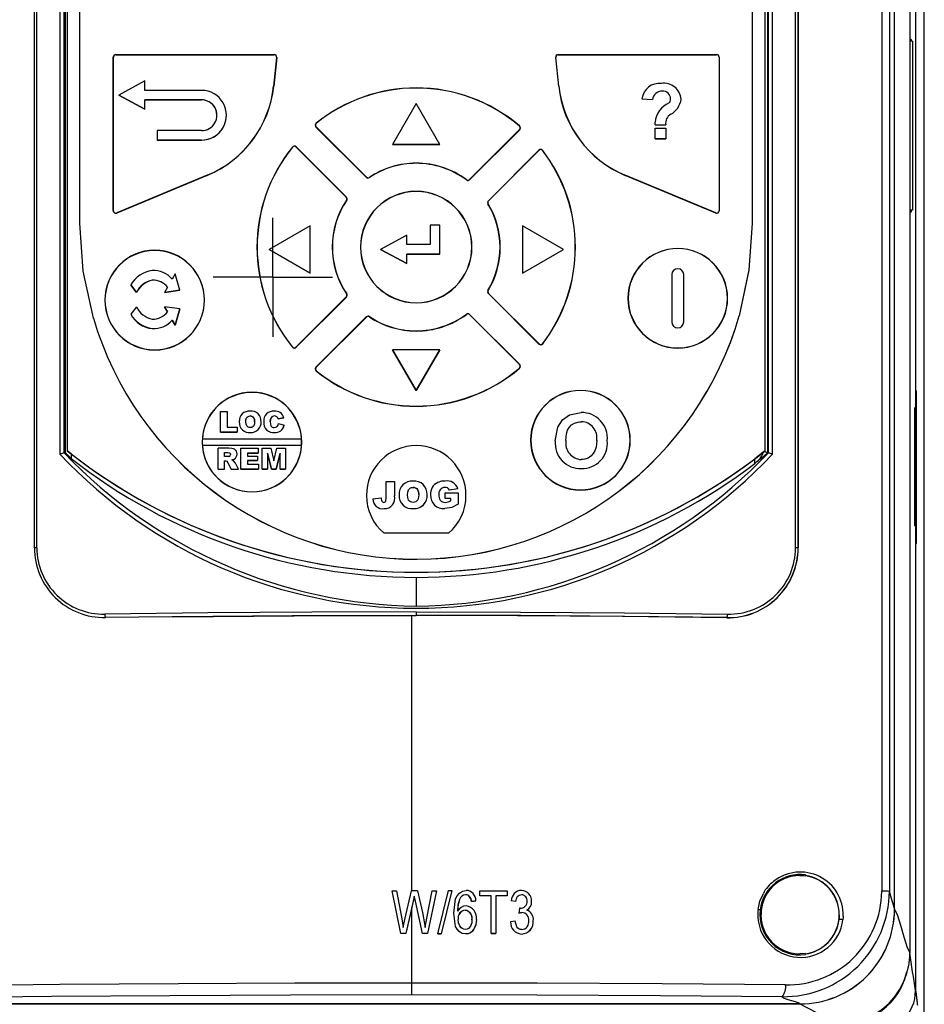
# Model space of a CAD drawing. Header units: millimetres. Extents: x 0 to 1676, y 0 to 1295.
# Tile 8 of 64: x 290 to 367, y 308 to 392. Entities that reach past the tile are written whole.
import ezdxf

# ---------------------------------------------------------------- set-up
doc = ezdxf.new("R2010")
doc.units = ezdxf.units.MM
doc.header["$LTSCALE"] = 6
doc.linetypes.add('CENTERX2', pattern=[20.32, 12.7, -2.54, 2.54, -2.54])
doc.layers.add('CENTER', color=40, linetype='CENTERX2')
doc.layers.add('DIMENSIONS', color=140, linetype='Continuous', lineweight=25)
doc.styles.add('SLDTEXTSTYLE0', font='TXT', dxfattribs={"width": 0.7})
doc.dimstyles.new('SLDDIMSTYLE0', dxfattribs={"dimtxt": 12.948047, "dimasz": 19.812, "dimexe": 0, "dimexo": 0.0625, "dimgap": 3.237012, "dimtad": 0, "dimtih": 1, "dimtoh": 1, "dimrnd": 1e-09, "dimzin": 12, "dimdsep": 46, "dimtxsty": 'SLDTEXTSTYLE0', "dimsah": 1, "dimcen": 0.09, "dimadec": 0, "dimazin": 3, "dimtfac": 1, "dimtofl": 0, "dimtmove": 0, "dimatfit": 3, "dimfxl": 0, "dimfrac": 2, "dimtolj": 1, "dimtzin": 12, "dimarcsym": 0})

# ---------------------------------------------------------------- blocks, each defined once
blk = doc.blocks.new('_D')
at = {"layer": 'DIMENSIONS'}
for p, q in [((346.016, 587.912), (421.87, 587.912)), ((402.82, 587.912), (402.82, 457.559)), ((378.196, 434.082), (373.848, 434.082)), ((373.848, 434.082), (373.848, 413.503)), ((427.444, 434.082), (431.792, 434.082)), ((431.792, 434.082), (431.792, 413.503)), ((373.848, 413.503), (378.196, 413.503)), ((431.792, 413.503), (427.444, 413.503)), ((402.82, 280.251), (402.82, 410.604)), ((345.958, 280.251), (421.87, 280.251))]:
    blk.add_line(p, q, dxfattribs=at)
for points in [[(402.82, 587.912), (399.772, 568.1), (405.868, 568.1)], [(402.82, 280.251), (405.868, 300.063), (399.772, 300.063)]]:
    blk.add_solid(points, dxfattribs=at)
at = {"layer": 'DIMENSIONS', "char_height": 12.7, "attachment_point": 1, "style": 'SLDTEXTSTYLE0'}
for s, insert in [('307.7', (378.196, 453.351)), ('12.11', (378.196, 429.874))]:
    blk.add_mtext(s, dxfattribs=dict(at, insert=insert))
blk = doc.blocks.new('SW_CENTERMARKSYMBOL_0')
at = {"layer": 'CENTER', "color": 0}
for p, q in [((0, 2.54), (0, 5.04)), ((0, 0), (0, 2.54)), ((-2.54, 0), (-5.04, 0)), ((0, 0), (-2.54, 0)), ((0, 0), (0, -2.54)), ((0, 0), (2.54, 0)), ((2.54, 0), (5.04, 0)), ((0, -2.54), (0, -5.04))]:
    blk.add_line(p, q, dxfattribs=at)

msp = doc.modelspace()

# ---------------------------------------------------------------- linework, layer by layer
for p, q in [((366.506, 287.614), (366.506, 578.766)), ((365.283, 555.572), (365.283, 312.801)), ((363.987, 316.491), (363.987, 553.783)), ((362.914, 552.625), (362.914, 318.014)), ((363.553, 552.621), (363.553, 318.009)), ((365.762, 519.505), (365.762, 358.907)), ((291.268, 347.069), (291.268, 447.213)), ((291.477, 347.07), (291.477, 447.214)), ((355.628, 347.07), (355.628, 447.214)), ((355.839, 347.068), (355.839, 447.213)), ((355.845, 447.223), (355.845, 347.056)), ((293.454, 354.971), (293.454, 430.269)), ((293.797, 355.095), (293.797, 430.269)), ((293.816, 430.249), (293.816, 355.104)), ((293.882, 430.249), (293.882, 355.135)), ((294.053, 429.894), (294.053, 355.266)), ((295.1, 374.53), (295.1, 429.999)), ((351.96, 429.999), (351.96, 374.53)), ((353.053, 355.266), (353.053, 429.894)), ((353.289, 355.104), (353.289, 430.249)), ((353.308, 430.269), (353.308, 355.095)), ((353.652, 430.269), (353.652, 354.971)), ((365.32, 390.075), (365.386, 390.049)), ((365.32, 375.471), (365.32, 390.075)), ((365.381, 390.049), (365.32, 390.073)), ((365.523, 389.927), (365.32, 389.927)), ((365.381, 389.927), (365.381, 390.049)), ((365.386, 390.049), (365.381, 390.049)), ((365.386, 390.049), (365.386, 389.927)), ((365.523, 389.927), (365.523, 375.623)), ((297.94, 375.571), (297.94, 388.57)), ((297.94, 388.57), (297.953, 388.57)), ((297.953, 375.571), (297.953, 388.57)), ((298.153, 388.783), (311.55, 388.783)), ((298.153, 388.783), (298.153, 388.77)), ((298.153, 388.77), (311.55, 388.77)), ((311.749, 388.549), (311.494, 386.112)), ((311.762, 388.548), (311.506, 386.111)), ((311.55, 388.783), (311.55, 388.77)), ((311.762, 388.548), (311.749, 388.549)), ((335.344, 388.548), (335.356, 388.549)), ((335.599, 386.111), (335.344, 388.548)), ((335.611, 386.112), (335.356, 388.549)), ((335.555, 388.783), (348.953, 388.783)), ((335.555, 388.783), (335.555, 388.77)), ((335.555, 388.77), (348.953, 388.77)), ((348.953, 388.783), (348.953, 388.77)), ((349.153, 388.57), (349.153, 375.571)), ((349.165, 388.57), (349.153, 388.57)), ((349.165, 388.57), (349.165, 375.571)), ((300.606, 386.554), (298.406, 385.354)), ((300.606, 385.754), (300.606, 386.554)), ((305.406, 385.754), (300.606, 385.754)), ((311.506, 386.111), (311.494, 386.112)), ((323.553, 385.962), (323.553, 385.949)), ((335.599, 386.111), (335.611, 386.112)), ((300.606, 384.154), (298.406, 385.354)), ((298.406, 385.354), (300.606, 384.154)), ((298.406, 385.354), (298.406, 385.354)), ((305.406, 384.954), (300.606, 384.954)), ((300.606, 384.954), (305.406, 384.954)), ((300.606, 384.154), (300.606, 384.954)), ((305.406, 384.954), (305.406, 384.954)), ((342.632, 385.037), (343.521, 384.977)), ((300.606, 384.154), (300.606, 384.154)), ((323.553, 384.642), (321.557, 381.186)), ((325.548, 381.186), (323.553, 384.642)), ((306.706, 383.654), (306.706, 383.654)), ((307.506, 383.654), (307.506, 383.654)), ((305.406, 382.354), (301.638, 382.354)), ((301.638, 382.354), (301.638, 381.554)), ((315.075, 382.655), (315.084, 382.664)), ((319.326, 378.405), (315.075, 382.655)), ((319.335, 378.414), (315.084, 382.664)), ((315.092, 382.971), (315.1, 382.961)), ((332.291, 382.44), (328.06, 378.209)), ((332.3, 382.431), (328.069, 378.2)), ((332.288, 382.743), (332.28, 382.734)), ((332.3, 382.431), (332.291, 382.44)), ((332.363, 382.581), (332.35, 382.581)), ((343.758, 382.844), (343.756, 383.057)), ((343.758, 382.844), (344.647, 382.844)), ((343.758, 381.658), (343.758, 382.547)), ((343.758, 382.547), (344.647, 382.547)), ((344.647, 382.547), (344.647, 381.658)), ((305.406, 381.554), (301.638, 381.554)), ((301.638, 381.554), (301.638, 381.554)), ((301.638, 381.554), (305.406, 381.554)), ((305.406, 381.554), (305.406, 381.554)), ((343.758, 381.658), (344.647, 381.658)), ((344.647, 381.658), (343.758, 381.658)), ((343.758, 381.658), (343.758, 381.658)), ((344.647, 381.658), (344.647, 381.658)), ((313.081, 380.96), (313.09, 380.952)), ((313.246, 381.039), (313.246, 381.026)), ((313.396, 380.976), (313.387, 380.967)), ((313.387, 380.967), (317.638, 376.717)), ((313.396, 380.976), (317.647, 376.726)), ((325.548, 381.186), (321.557, 381.186)), ((321.557, 381.186), (321.557, 381.186)), ((321.557, 381.186), (325.548, 381.186)), ((325.548, 381.186), (325.548, 381.186)), ((329.651, 376.424), (333.927, 380.699)), ((329.66, 376.415), (333.936, 380.69)), ((333.927, 380.699), (333.936, 380.69)), ((334.077, 380.762), (334.077, 380.749)), ((334.246, 380.678), (334.236, 380.67)), ((323.553, 379.599), (323.553, 379.587)), ((305.885, 378.579), (298.23, 375.386)), ((305.89, 378.567), (298.235, 375.375)), ((305.89, 378.567), (305.885, 378.579)), ((319.326, 378.405), (319.335, 378.414)), ((319.595, 378.379), (319.588, 378.389)), ((327.799, 378.19), (327.791, 378.179)), ((328.069, 378.2), (328.06, 378.209)), ((341.22, 378.579), (341.215, 378.567)), ((348.871, 375.375), (341.215, 378.567)), ((348.876, 375.386), (341.22, 378.579)), ((317.647, 376.726), (317.638, 376.717)), ((317.663, 376.464), (317.673, 376.457)), ((317.709, 376.575), (317.697, 376.575)), ((323.553, 377.199), (323.553, 377.212)), ((329.651, 376.424), (329.66, 376.415)), ((329.589, 376.273), (329.601, 376.273)), ((329.619, 376.163), (329.63, 376.17)), ((365.523, 375.623), (365.32, 375.623)), ((365.326, 375.618), (365.32, 375.621)), ((365.515, 375.621), (365.326, 375.618)), ((365.381, 375.443), (365.381, 375.619)), ((365.386, 375.619), (365.386, 375.441)), ((365.523, 375.623), (365.515, 375.621)), ((297.94, 375.571), (297.953, 375.571)), ((298.153, 375.371), (298.153, 375.358)), ((298.235, 375.375), (298.23, 375.386)), ((348.871, 375.375), (348.876, 375.386)), ((349.165, 375.571), (349.153, 375.571)), ((365.386, 375.441), (365.32, 375.471)), ((295.1, 374.53), (295.1, 374.526)), ((314.578, 374.299), (311.114, 372.299)), ((314.578, 370.299), (314.578, 374.299)), ((325.545, 374.357), (324.745, 374.357)), ((324.745, 374.357), (324.745, 372.707)), ((325.545, 371.907), (325.545, 374.357)), ((332.528, 374.299), (332.528, 370.299)), ((335.992, 372.299), (332.528, 374.299)), ((351.96, 374.526), (351.96, 374.53)), ((322.745, 373.507), (320.545, 372.307)), ((322.745, 372.707), (322.745, 373.507)), ((314.578, 370.299), (311.114, 372.299)), ((311.114, 372.299), (314.578, 370.299)), ((311.114, 372.299), (311.114, 372.299)), ((318.84, 372.499), (318.853, 372.499)), ((322.745, 371.107), (320.545, 372.307)), ((320.545, 372.307), (320.545, 372.307)), ((320.545, 372.307), (322.745, 371.107)), ((324.745, 372.707), (322.745, 372.707)), ((328.265, 372.499), (328.253, 372.499)), ((330.653, 372.499), (330.64, 372.499)), ((332.528, 370.299), (335.992, 372.299)), ((332.528, 370.299), (335.992, 372.299)), ((335.992, 372.299), (335.992, 372.299)), ((337.015, 372.499), (337.003, 372.499)), ((345.665, 372.371), (345.665, 372.383)), ((301.44, 372.214), (301.44, 372.227)), ((325.545, 371.907), (322.745, 371.907)), ((322.745, 371.907), (325.545, 371.907)), ((322.745, 371.107), (322.745, 371.907)), ((325.545, 371.907), (325.545, 371.907)), ((322.745, 371.107), (322.745, 371.107)), ((303.172, 370.228), (302.924, 369.794)), ((303.566, 368.843), (303.172, 370.228)), ((314.578, 370.299), (314.578, 370.299)), ((332.528, 370.299), (332.528, 370.299)), ((345.165, 370.171), (345.165, 366.171)), ((346.165, 366.171), (346.165, 370.171)), ((299.897, 368.666), (299.416, 369.305)), ((299.416, 369.305), (299.897, 368.666)), ((299.416, 369.305), (299.416, 369.305)), ((301.239, 369.713), (301.239, 369.713)), ((302.528, 369.099), (302.281, 368.665)), ((299.897, 368.666), (299.897, 368.666)), ((303.566, 368.843), (302.281, 368.665)), ((302.281, 368.665), (303.566, 368.843)), ((302.281, 368.665), (302.281, 368.665)), ((303.566, 368.843), (303.566, 368.843)), ((317.638, 368.282), (313.387, 364.031)), ((317.647, 368.273), (313.396, 364.022)), ((317.647, 368.273), (317.638, 368.282)), ((317.673, 368.542), (317.663, 368.535)), ((317.697, 368.423), (317.709, 368.423)), ((329.589, 368.725), (329.601, 368.726)), ((329.63, 368.829), (329.619, 368.835)), ((329.651, 368.575), (329.66, 368.584)), ((333.927, 364.299), (329.651, 368.575)), ((333.936, 364.308), (329.66, 368.584)), ((341.452, 368.171), (341.465, 368.171)), ((349.878, 368.171), (349.865, 368.171)), ((297.228, 368.014), (297.24, 368.014)), ((299.897, 367.453), (299.416, 366.814)), ((302.528, 367.02), (302.281, 367.454)), ((303.566, 367.276), (302.281, 367.454)), ((302.281, 367.454), (302.528, 367.02)), ((302.281, 367.454), (302.281, 367.454)), ((303.566, 367.276), (303.172, 365.891)), ((303.172, 365.891), (303.566, 367.276)), ((303.566, 367.276), (303.566, 367.276)), ((305.653, 368.014), (305.64, 368.014)), ((323.553, 367.787), (323.553, 367.799)), ((296.261, 366.482), (296.261, 366.486)), ((299.416, 366.814), (299.416, 366.814)), ((315.075, 362.343), (319.326, 366.594)), ((315.084, 362.334), (319.335, 366.585)), ((319.326, 366.594), (319.335, 366.585)), ((319.477, 366.656), (319.477, 366.643)), ((319.588, 366.609), (319.595, 366.62)), ((327.791, 366.819), (327.799, 366.809)), ((327.918, 366.861), (327.918, 366.849)), ((328.069, 366.799), (328.06, 366.79)), ((328.06, 366.79), (332.291, 362.559)), ((328.069, 366.799), (332.3, 362.568)), ((350.855, 366.676), (350.855, 366.68)), ((301.239, 365.606), (301.239, 365.606)), ((303.172, 365.891), (302.924, 366.325)), ((302.924, 366.325), (302.924, 366.325)), ((302.924, 366.325), (303.172, 365.891)), ((303.172, 365.891), (303.172, 365.891)), ((345.165, 366.171), (345.165, 366.171)), ((345.665, 365.671), (345.665, 365.671)), ((346.165, 366.171), (346.165, 366.171)), ((323.553, 365.399), (323.553, 365.412)), ((313.081, 364.039), (313.09, 364.047)), ((313.396, 364.022), (313.387, 364.031)), ((333.936, 364.308), (333.927, 364.299)), ((334.246, 364.321), (334.236, 364.328)), ((345.665, 363.958), (345.665, 363.971)), ((301.44, 363.801), (301.44, 363.814)), ((323.553, 360.357), (321.557, 363.813)), ((321.557, 363.813), (321.557, 363.813)), ((321.557, 363.813), (323.553, 360.357)), ((325.548, 363.813), (321.557, 363.813)), ((325.548, 363.813), (323.553, 360.357)), ((323.553, 360.357), (325.548, 363.813)), ((325.548, 363.813), (325.548, 363.813)), ((315.075, 362.343), (315.084, 362.334)), ((332.288, 362.255), (332.28, 362.265)), ((332.3, 362.568), (332.291, 362.559)), ((332.363, 362.417), (332.35, 362.417)), ((315.026, 362.193), (315.013, 362.193)), ((315.092, 362.027), (315.1, 362.037)), ((309.666, 360.221), (309.666, 360.208)), ((323.553, 360.357), (323.553, 360.357)), ((337.439, 360.365), (337.439, 360.377)), ((365.787, 347.415), (365.787, 360.345)), ((365.787, 360.345), (365.848, 360.343)), ((365.848, 347.417), (365.848, 360.343)), ((323.553, 359.037), (323.553, 359.05)), ((365.707, 358.931), (365.762, 358.907)), ((365.707, 348.931), (365.707, 358.931)), ((365.707, 358.928), (365.756, 358.907)), ((307.013, 356.837), (307.013, 358.605)), ((307.013, 358.605), (307.564, 358.605)), ((307.564, 358.605), (307.564, 357.274)), ((309.511, 358.215), (309.511, 358.215)), ((311.569, 358.215), (311.569, 358.215)), ((336.525, 358.321), (337.499, 358.503)), ((365.756, 348.909), (365.756, 358.907)), ((365.756, 358.907), (365.762, 358.907)), ((365.762, 358.907), (365.762, 348.907)), ((307.564, 357.274), (308.413, 357.274)), ((308.413, 357.274), (308.413, 356.837)), ((308.597, 357.72), (308.597, 357.72)), ((309.148, 357.72), (309.148, 357.72)), ((309.882, 357.744), (309.882, 357.744)), ((310.433, 357.735), (310.433, 357.735)), ((310.663, 357.726), (310.663, 357.726)), ((311.214, 357.728), (311.214, 357.728)), ((311.288, 358.069), (311.288, 358.069)), ((311.88, 357.962), (311.827, 358.082)), ((311.827, 358.082), (311.827, 358.082)), ((311.827, 358.082), (311.88, 357.962)), ((312.362, 358.071), (311.88, 357.962)), ((311.88, 357.962), (312.362, 358.071)), ((311.88, 357.962), (311.88, 357.962)), ((311.902, 357.572), (312.385, 357.427)), ((312.362, 358.071), (312.362, 358.071)), ((312.385, 357.427), (312.385, 357.427)), ((335.313, 356.104), (335.52, 357.28)), ((337.511, 357.732), (337.511, 357.732)), ((307.013, 356.837), (307.013, 356.837)), ((308.413, 356.837), (307.013, 356.837)), ((307.013, 356.837), (308.413, 356.837)), ((308.413, 356.837), (308.413, 356.837)), ((309.534, 356.815), (309.534, 356.814)), ((311.583, 356.815), (311.583, 356.814)), ((305.466, 356.008), (305.453, 356.008)), ((305.466, 356.008), (305.466, 356.008)), ((313.859, 356.258), (305.474, 356.258)), ((305.474, 355.758), (313.859, 355.758)), ((305.474, 355.758), (305.474, 355.758)), ((305.474, 355.758), (313.859, 355.758)), ((313.859, 355.758), (313.859, 355.758)), ((313.866, 356.008), (313.866, 356.008)), ((313.879, 356.008), (313.866, 356.008)), ((333.226, 356.165), (333.239, 356.165)), ((335.313, 356.104), (335.313, 356.104)), ((336.202, 356.135), (336.202, 356.135)), ((338.81, 356.148), (338.81, 356.148)), ((339.699, 356.126), (339.699, 356.126)), ((341.652, 356.165), (341.639, 356.165)), ((293.782, 355.089), (293.797, 355.095)), ((293.816, 355.104), (293.797, 355.095)), ((293.882, 355.135), (293.816, 355.104)), ((293.882, 355.135), (294.177, 354.815)), ((294.38, 355.009), (294.053, 355.266)), ((294.053, 355.266), (294.053, 355.266)), ((294.177, 354.815), (294.38, 354.616)), ((294.38, 355.009), (294.38, 354.616)), ((306.797, 353.723), (306.797, 355.491)), ((307.714, 355.491), (306.797, 355.491)), ((307.348, 355.123), (307.591, 355.123)), ((307.348, 354.779), (307.348, 355.123)), ((307.348, 355.123), (307.591, 355.123)), ((307.581, 354.779), (307.348, 354.779)), ((307.728, 354.802), (307.581, 354.779)), ((307.591, 355.123), (307.591, 355.123)), ((307.853, 354.953), (307.853, 354.953)), ((308.404, 354.998), (308.404, 354.998)), ((308.725, 353.723), (308.725, 355.491)), ((308.725, 355.491), (310.194, 355.491)), ((309.276, 355.077), (310.194, 355.077)), ((310.194, 355.077), (309.276, 355.077)), ((309.276, 355.077), (309.276, 354.825)), ((309.276, 354.825), (310.125, 354.825)), ((310.125, 354.825), (310.125, 354.458)), ((310.194, 355.491), (310.194, 355.077)), ((310.194, 355.077), (310.194, 355.077)), ((310.516, 355.491), (311.251, 355.491)), ((310.516, 353.723), (310.516, 355.491)), ((310.975, 355.076), (311.309, 353.723)), ((311.309, 353.723), (310.975, 355.076)), ((310.975, 355.076), (310.975, 353.723)), ((311.251, 355.491), (311.515, 354.418)), ((311.515, 354.418), (311.78, 355.491)), ((311.719, 353.723), (312.054, 355.076)), ((312.054, 355.076), (311.719, 353.723)), ((311.78, 355.491), (312.513, 355.491)), ((312.054, 353.723), (312.054, 355.076)), ((312.513, 355.491), (312.513, 353.723)), ((352.897, 355.142), (352.168, 354.582)), ((353.029, 355.247), (352.897, 355.142)), ((352.897, 355.121), (353.029, 355.227)), ((352.897, 355.121), (352.897, 355.142)), ((353.029, 355.247), (353.053, 355.265)), ((353.029, 355.227), (353.029, 355.247)), ((353.053, 355.265), (353.053, 355.266)), ((353.308, 355.095), (353.289, 355.104)), ((353.308, 355.095), (353.323, 355.089)), ((307.348, 354.435), (307.396, 354.435)), ((307.348, 353.723), (307.348, 354.435)), ((307.348, 354.435), (307.396, 354.435)), ((307.396, 354.435), (307.396, 354.435)), ((307.53, 354.394), (307.629, 354.259)), ((307.53, 354.394), (307.629, 354.259)), ((307.53, 354.394), (307.53, 354.394)), ((307.629, 354.259), (307.92, 353.723)), ((307.629, 354.259), (307.92, 353.723)), ((307.629, 354.259), (307.629, 354.259)), ((307.965, 354.499), (308.162, 354.569)), ((307.965, 354.499), (308.162, 354.569)), ((308.106, 354.433), (307.965, 354.499)), ((308.268, 354.227), (308.106, 354.433)), ((308.162, 354.569), (308.162, 354.569)), ((308.541, 353.723), (308.268, 354.227)), ((310.125, 354.458), (309.276, 354.458)), ((309.276, 354.458), (309.276, 354.136)), ((309.276, 354.457), (310.125, 354.457)), ((309.276, 354.136), (310.217, 354.136)), ((310.125, 354.458), (310.125, 354.457)), ((310.217, 354.136), (310.217, 353.723)), ((352.168, 354.187), (352.168, 354.582)), ((352.168, 354.187), (352.362, 354.373)), ((306.797, 353.723), (307.348, 353.723)), ((306.797, 353.723), (307.348, 353.723)), ((306.797, 353.723), (306.797, 353.723)), ((307.348, 353.723), (307.348, 353.723)), ((307.92, 353.723), (308.541, 353.723)), ((307.92, 353.723), (308.541, 353.723)), ((307.92, 353.723), (307.92, 353.723)), ((308.541, 353.723), (308.541, 353.723)), ((308.725, 353.723), (310.217, 353.723)), ((308.725, 353.723), (308.725, 353.723)), ((310.217, 353.723), (308.725, 353.723)), ((310.217, 353.723), (310.217, 353.723)), ((310.516, 353.723), (310.975, 353.723)), ((310.516, 353.723), (310.516, 353.723)), ((310.975, 353.723), (310.516, 353.723)), ((310.975, 353.723), (310.975, 353.723)), ((311.309, 353.723), (311.719, 353.723)), ((311.309, 353.723), (311.309, 353.723)), ((311.719, 353.723), (311.309, 353.723)), ((311.719, 353.723), (311.719, 353.723)), ((312.054, 353.723), (312.513, 353.723)), ((312.513, 353.723), (312.054, 353.723)), ((312.054, 353.723), (312.054, 353.723)), ((312.513, 353.723), (312.513, 353.723)), ((337.512, 353.761), (337.512, 353.761)), ((321.016, 351.29), (321.016, 352.681)), ((321.016, 352.681), (321.724, 352.681)), ((321.724, 352.681), (321.724, 351.451)), ((309.666, 351.795), (309.666, 351.808)), ((321.724, 351.451), (321.724, 351.451)), ((322.108, 351.543), (322.108, 351.543)), ((322.816, 351.543), (322.816, 351.543)), ((323.283, 352.179), (323.283, 352.179)), ((323.761, 351.573), (323.761, 351.573)), ((324.469, 351.561), (324.469, 351.561)), ((324.764, 351.544), (324.764, 351.544)), ((325.473, 351.552), (325.473, 351.552)), ((325.968, 352.179), (325.968, 352.179)), ((326.004, 351.234), (326.004, 351.707)), ((326.004, 351.707), (327.096, 351.707)), ((327.066, 352.051), (326.358, 351.943)), ((327.066, 352.051), (326.358, 351.943)), ((326.358, 351.943), (326.358, 351.943)), ((327.066, 352.051), (327.066, 352.051)), ((327.096, 351.707), (327.096, 350.769)), ((337.439, 351.952), (337.439, 351.965)), ((319.894, 351.199), (320.602, 351.293)), ((319.894, 351.199), (319.894, 351.199)), ((326.476, 351.234), (326.004, 351.234)), ((326.476, 351.234), (326.004, 351.234)), ((326.004, 351.234), (326.004, 351.234)), ((326.476, 351.044), (326.476, 351.234)), ((327.096, 350.769), (327.096, 350.769)), ((320.842, 350.378), (320.842, 350.378)), ((323.312, 350.378), (323.312, 350.378)), ((325.968, 350.378), (325.968, 350.378)), ((326.269, 348.292), (320.836, 348.292)), ((365.762, 348.907), (365.707, 348.931)), ((365.762, 348.907), (365.762, 309.619)), ((365.787, 347.415), (365.848, 347.417)), ((365.788, 347.414), (365.787, 347.415)), ((365.788, 347.414), (365.847, 347.416)), ((365.847, 347.416), (365.848, 347.417)), ((355.845, 347.056), (355.839, 347.068)), ((323.553, 344.996), (323.553, 344.995)), ((323.553, 344.567), (323.553, 342.138)), ((323.553, 341.65), (323.553, 341.349)), ((302.93, 341.234), (297.291, 341.168)), ((302.989, 341.235), (302.93, 341.234)), ((303.013, 341.235), (302.989, 341.235)), ((323.175, 318.045), (323.175, 341.342)), ((349.807, 341.154), (349.803, 341.162)), ((355.987, 319.342), (356.458, 319.308)), ((355.987, 319.337), (355.987, 319.342)), ((356.458, 319.308), (356.45, 319.304)), ((356.458, 319.398), (356.458, 319.308)), ((322.26, 314.45), (321.509, 318.045)), ((321.509, 318.045), (321.888, 318.045)), ((322.26, 314.449), (321.509, 318.045)), ((321.509, 318.045), (321.509, 318.045)), ((321.888, 318.045), (322.329, 315.688)), ((322.585, 315.617), (323.152, 318.045)), ((323.672, 318.045), (323.152, 318.045)), ((323.386, 317.611), (323.3, 317.189)), ((323.386, 317.611), (323.3, 317.189)), ((323.478, 317.189), (323.386, 317.611)), ((323.478, 317.189), (323.386, 317.611)), ((323.386, 317.611), (323.386, 317.611)), ((323.672, 318.045), (324.091, 316.225)), ((324.458, 315.734), (324.901, 318.045)), ((325.28, 318.045), (324.509, 314.45)), ((325.28, 318.045), (324.509, 314.449)), ((324.901, 318.045), (325.28, 318.045)), ((325.28, 318.045), (325.28, 318.045)), ((325.376, 314.403), (326.274, 318.092)), ((326.561, 318.092), (325.663, 314.403)), ((326.561, 318.091), (325.663, 314.403)), ((326.274, 318.092), (326.561, 318.092)), ((326.561, 318.091), (326.561, 318.092)), ((327.214, 317.325), (327.214, 317.325)), ((328.919, 317.624), (328.919, 318.044)), ((328.919, 318.044), (331.254, 318.044)), ((329.9, 317.624), (328.919, 317.624)), ((328.919, 317.624), (328.919, 317.624)), ((329.9, 314.449), (329.9, 317.624)), ((331.254, 317.623), (330.273, 317.624)), ((330.273, 317.624), (330.273, 314.448)), ((331.254, 318.044), (331.254, 317.623)), ((331.254, 317.623), (331.254, 317.623)), ((323.3, 317.189), (322.67, 314.45)), ((323.175, 316.646), (322.67, 314.449)), ((323.3, 317.189), (323.175, 316.646)), ((323.175, 310.25), (323.175, 316.646)), ((323.3, 317.189), (323.3, 317.189)), ((324.096, 314.45), (323.478, 317.189)), ((324.096, 314.449), (323.478, 317.189)), ((323.478, 317.189), (323.478, 317.189)), ((328.592, 317.204), (328.219, 317.157)), ((328.219, 317.157), (328.592, 317.204)), ((328.219, 317.157), (328.219, 317.157)), ((328.592, 317.204), (328.592, 317.204)), ((331.955, 317.156), (331.581, 317.203)), ((331.955, 317.156), (331.581, 317.203)), ((331.581, 317.203), (331.581, 317.203)), ((331.955, 317.156), (331.955, 317.156)), ((332.281, 316.596), (332.235, 316.173)), ((332.338, 316.591), (332.281, 316.596)), ((333.309, 317.153), (333.309, 317.153)), ((322.329, 315.688), (322.452, 314.952)), ((324.091, 316.225), (324.32, 314.952)), ((324.32, 314.952), (324.458, 315.734)), ((326.725, 316.154), (326.725, 316.154)), ((327.688, 316.41), (327.688, 316.41)), ((332.492, 316.222), (332.235, 316.172)), ((332.235, 316.173), (332.492, 316.222)), ((332.235, 316.172), (332.235, 316.173)), ((332.492, 316.222), (332.492, 316.222)), ((359.322, 316.026), (359.299, 315.631)), ((359.311, 316.022), (359.322, 316.026)), ((359.651, 315.852), (359.63, 315.603)), ((359.654, 315.919), (359.651, 315.852)), ((322.452, 314.952), (322.585, 315.617)), ((328.266, 315.609), (328.266, 315.609)), ((328.639, 315.622), (328.639, 315.622)), ((331.908, 315.475), (331.534, 315.429)), ((331.534, 315.428), (331.534, 315.429)), ((333.449, 315.53), (333.449, 315.531)), ((322.67, 314.45), (322.26, 314.45)), ((322.26, 314.449), (322.26, 314.45)), ((322.67, 314.449), (322.67, 314.45)), ((324.509, 314.45), (324.096, 314.45)), ((324.096, 314.449), (324.096, 314.45)), ((324.509, 314.449), (324.509, 314.45)), ((325.376, 314.403), (325.663, 314.403)), ((325.376, 314.403), (325.376, 314.403)), ((325.663, 314.403), (325.663, 314.403)), ((327.732, 314.402), (327.732, 314.402)), ((329.9, 314.449), (330.273, 314.448)), ((329.9, 314.449), (329.9, 314.448)), ((330.273, 314.448), (330.273, 314.448)), ((332.466, 314.401), (332.466, 314.401)), ((356.458, 312.756), (355.987, 312.723)), ((356.458, 312.756), (356.458, 312.665)), ((365.279, 312.806), (365.283, 312.801)), ((365.283, 312.801), (365.279, 312.801)), ((323.175, 309.246), (323.175, 310.25)), ((279.622, 308.493), (355.989, 308.493)), ((349.728, 308.49), (280.594, 308.49)), ((355.645, 308.49), (349.728, 308.49)), ((355.645, 308.493), (355.645, 308.49)), ((355.645, 308.49), (355.645, 308.49)), ((355.986, 308.49), (355.645, 308.49))]:
    msp.add_line(p, q)
at = {"flags": 128}
for points in [[(296.261, 366.486), (295.392, 370.466), (295.1, 374.53)], [(296.261, 366.482), (295.392, 370.462), (295.1, 374.526)], [(351.96, 374.53), (351.682, 370.566), (350.855, 366.68)], [(351.96, 374.526), (351.682, 370.562), (350.855, 366.676)], [(309.148, 357.72), (309.161, 357.894), (309.217, 358.058), (309.268, 358.123), (309.341, 358.176), (309.417, 358.204), (309.511, 358.215)], [(309.148, 357.72), (309.161, 357.894), (309.217, 358.058), (309.27, 358.125), (309.341, 358.176), (309.419, 358.204), (309.511, 358.215)], [(309.511, 358.215), (309.597, 358.207), (309.676, 358.181), (309.748, 358.136), (309.805, 358.072), (309.866, 357.919), (309.882, 357.744)], [(335.52, 357.28), (335.927, 357.894), (336.525, 358.321)], [(309.516, 357.228), (309.426, 357.237), (309.347, 357.264), (309.276, 357.312), (309.218, 357.381), (309.167, 357.519), (309.148, 357.72)], [(309.882, 357.744), (309.871, 357.563), (309.82, 357.39), (309.767, 357.32), (309.694, 357.266), (309.615, 357.239), (309.516, 357.228)], [(311.288, 358.069), (311.227, 357.904), (311.214, 357.728)], [(311.214, 357.728), (311.227, 357.904), (311.288, 358.069)], [(311.214, 357.728), (311.224, 357.556), (311.268, 357.389), (311.315, 357.319), (311.384, 357.267), (311.459, 357.238), (311.552, 357.228)], [(336.202, 356.135), (336.261, 356.716), (336.354, 357.006), (336.493, 357.249), (336.694, 357.461), (336.941, 357.616), (337.22, 357.705), (337.364, 357.726), (337.511, 357.732)], [(336.202, 356.135), (336.261, 356.716), (336.354, 357.007), (336.493, 357.249), (336.694, 357.461), (336.941, 357.616), (337.22, 357.705), (337.511, 357.732)], [(338.81, 356.148), (338.752, 355.566), (338.66, 355.277), (338.522, 355.031), (338.322, 354.817), (338.078, 354.656), (337.802, 354.561), (337.657, 354.539), (337.511, 354.532)], [(307.591, 355.123), (307.766, 355.098), (307.803, 355.075), (307.831, 355.041), (307.847, 355.003), (307.853, 354.953)], [(307.591, 355.123), (307.766, 355.098), (307.803, 355.074), (307.832, 355.039), (307.847, 355), (307.853, 354.953)], [(308.404, 354.998), (308.391, 355.121), (308.352, 355.234), (308.283, 355.333), (308.188, 355.409), (308.091, 355.45), (307.957, 355.478), (307.714, 355.491)], [(307.396, 354.435), (307.466, 354.425), (307.53, 354.394)], [(307.396, 354.435), (307.466, 354.425), (307.53, 354.394)], [(325.999, 352.71), (325.679, 352.689), (325.372, 352.601)], [(322.816, 351.543), (322.833, 351.766), (322.905, 351.977), (322.973, 352.063), (323.065, 352.129), (323.164, 352.165), (323.283, 352.179)], [(322.816, 351.543), (322.833, 351.766), (322.905, 351.977), (322.976, 352.065), (323.067, 352.13), (323.17, 352.167), (323.283, 352.179)], [(323.289, 350.91), (323.174, 350.921), (323.071, 350.957), (322.979, 351.02), (322.907, 351.107), (322.834, 351.319), (322.816, 351.543)], [(323.283, 352.179), (323.395, 352.168), (323.497, 352.135), (323.59, 352.075), (323.662, 351.995), (323.741, 351.792), (323.761, 351.573)], [(323.761, 351.573), (323.746, 351.341), (323.68, 351.118), (323.611, 351.027), (323.517, 350.959), (323.414, 350.923), (323.289, 350.91)], [(320.703, 350.94), (320.752, 350.916), (320.808, 350.91)], [(320.808, 350.91), (320.868, 350.918), (320.922, 350.946), (320.961, 350.989), (320.987, 351.048), (321.016, 351.29)], [(327.096, 350.769), (326.568, 350.469), (325.968, 350.378)], [(327.096, 350.769), (326.568, 350.469), (325.968, 350.378)], [(326.002, 350.91), (326.248, 350.946), (326.476, 351.044)], [(323.553, 341.65), (314.729, 341.629), (305.934, 341.567), (297.229, 341.463)], [(323.553, 341.65), (332.377, 341.629), (341.171, 341.567), (349.876, 341.463)], [(303.013, 341.235), (313.235, 341.32), (323.553, 341.349)], [(323.175, 341.342), (313.065, 341.316), (303.013, 341.235)], [(349.807, 341.154), (341.002, 341.259), (332.104, 341.321), (323.175, 341.342)], [(349.803, 341.162), (341.153, 341.266), (332.381, 341.328), (323.553, 341.349)], [(356.45, 319.304), (356.35, 319.317), (355.987, 319.337)], [(326.725, 316.154), (326.881, 317.363), (327.007, 317.632), (327.199, 317.866), (327.457, 318.033), (327.766, 318.091)], [(327.214, 317.325), (327.079, 316.834), (327.048, 316.322)], [(327.214, 317.325), (327.089, 316.899), (327.048, 316.322)], [(328.219, 317.157), (328.166, 317.363), (328.067, 317.548)], [(328.067, 317.548), (328.166, 317.363), (328.219, 317.157)], [(329.9, 317.624), (329.777, 317.624), (329.655, 317.624), (329.532, 317.624), (329.41, 317.624), (329.287, 317.624), (329.164, 317.624), (329.042, 317.624), (328.919, 317.624)], [(331.254, 317.623), (331.132, 317.623), (331.009, 317.623), (330.886, 317.623), (330.764, 317.623), (330.641, 317.623), (330.519, 317.623), (330.396, 317.624), (330.273, 317.624)], [(352.455, 316.464), (352.611, 317.168), (352.905, 317.827)], [(363.984, 316.489), (364.241, 315.954), (364.494, 315.146), (364.77, 314.156), (365.023, 313.346), (365.279, 312.806)], [(327.732, 314.402), (327.454, 314.449), (327.209, 314.588), (327.021, 314.79), (326.884, 315.044), (326.725, 316.154)], [(327.732, 314.402), (327.44, 314.454), (327.193, 314.601), (327.008, 314.808), (326.884, 315.044), (326.725, 316.154)], [(327.712, 314.776), (327.564, 314.8), (327.438, 314.862), (327.327, 314.959), (327.236, 315.079), (327.128, 315.349), (327.098, 315.636)], [(327.688, 316.41), (327.83, 316.39), (327.95, 316.336), (328.056, 316.249), (328.142, 316.137), (328.24, 315.881), (328.266, 315.609)], [(328.266, 315.609), (328.241, 315.334), (328.147, 315.075), (327.968, 314.866), (327.847, 314.8), (327.712, 314.776)], [(328.639, 315.622), (328.59, 315.204), (328.428, 314.814), (328.3, 314.646), (328.136, 314.514), (327.942, 314.43), (327.732, 314.402)], [(328.639, 315.622), (328.585, 315.187), (328.428, 314.815), (328.211, 314.565), (328.007, 314.451), (327.732, 314.402)], [(332.472, 314.775), (332.349, 314.789), (332.234, 314.836), (332.141, 314.909), (332.062, 315.01), (331.908, 315.475)], [(322.67, 314.449), (322.619, 314.449), (322.567, 314.449), (322.516, 314.449), (322.465, 314.449), (322.414, 314.449), (322.362, 314.449), (322.311, 314.449), (322.26, 314.449)], [(324.509, 314.449), (324.458, 314.449), (324.406, 314.449), (324.354, 314.449), (324.303, 314.449), (324.251, 314.449), (324.2, 314.449), (324.148, 314.449), (324.096, 314.449)], [(325.663, 314.403), (325.627, 314.403), (325.591, 314.403), (325.555, 314.403), (325.52, 314.403), (325.484, 314.403), (325.448, 314.403), (325.412, 314.403), (325.376, 314.403)], [(330.273, 314.448), (330.227, 314.448), (330.18, 314.448), (330.133, 314.448), (330.087, 314.448), (330.04, 314.448), (329.993, 314.448), (329.947, 314.448), (329.9, 314.448)], [(323.175, 310.25), (313.29, 310.237), (303.457, 310.195), (293.413, 310.121), (284.378, 310.021)], [(354.771, 310.106), (344.356, 310.186), (333.79, 310.234), (323.175, 310.25)], [(323.175, 309.246), (312.928, 309.23), (302.727, 309.185), (292.708, 309.109), (283.005, 309.005)], [(354.483, 309.101), (344.215, 309.181), (333.742, 309.23), (323.175, 309.246)], [(355.989, 308.493), (355.844, 308.578), (355.605, 308.661), (355.302, 308.749), (354.996, 308.835), (354.837, 308.884), (354.701, 308.934), (354.599, 308.984), (354.549, 309.023), (354.531, 309.044), (354.483, 309.101)], [(365.762, 309.619), (365.762, 309.609), (365.762, 309.606), (365.762, 309.604), (365.762, 309.604), (365.762, 309.603), (365.762, 309.603), (365.762, 309.602), (365.763, 309.599), (365.764, 309.598), (365.766, 309.594), (365.77, 309.581), (365.773, 309.572), (365.776, 309.557), (365.778, 309.552), (365.78, 309.542), (365.783, 309.528), (365.788, 309.502), (365.791, 309.486), (365.793, 309.472), (365.796, 309.456), (365.799, 309.434), (365.802, 309.416), (365.804, 309.398), (365.806, 309.384), (365.808, 309.369), (365.818, 309.29), (365.829, 309.202), (365.833, 309.171), (365.835, 309.152), (365.837, 309.135), (365.838, 309.122), (365.84, 309.107), (365.841, 309.098), (365.842, 309.091), (365.843, 309.081), (365.843, 309.076), (365.843, 309.074), (365.844, 309.073), (365.844, 309.072), (365.844, 309.072), (365.844, 309.072), (365.844, 309.072), (365.844, 309.072), (365.844, 309.071), (365.845, 309.063), (365.845, 309.057), (365.845, 309.057), (365.846, 309.054), (365.846, 309.047), (365.857, 308.954), (365.866, 308.871), (365.874, 308.807), (365.88, 308.753), (365.886, 308.707), (365.895, 308.639), (365.897, 308.621), (365.9, 308.6), (365.903, 308.578), (365.906, 308.554), (365.91, 308.528), (365.917, 308.477), (365.929, 308.393)]]:
    msp.add_lwpolyline(points, dxfattribs=at)
for centre, radius, start, end in [((298.153, 388.57), 0.213, 89.99961, 179.99961), ((298.153, 388.57), 0.2, 89.99961, 179.99961), ((311.55, 388.57), 0.213, 354.02292, 90.00045), ((311.55, 388.57), 0.2, 354.02292, 90.00045), ((335.555, 388.57), 0.213, 89.99955, 185.97708), ((335.555, 388.57), 0.2, 89.99955, 185.97708), ((348.953, 388.57), 0.213, 0.00039, 90.00039), ((348.953, 388.57), 0.2, 0.00039, 90.00039), ((305.406, 383.654), 2.1, 269.99937, 90.00063), ((302.344, 387.07), 9.2, 292.63914, 354.02232), ((302.344, 387.07), 9.213, 292.63914, 354.02232), ((323.553, 372.499), 13.463, 89.99995, 128.93434), ((323.553, 372.499), 13.45, 89.99995, 128.93434), ((323.553, 372.499), 13.463, 49.54565, 90.00005), ((323.553, 372.499), 13.45, 49.54565, 90.00005), ((344.761, 387.07), 9.213, 185.97768, 247.36086), ((344.761, 387.07), 9.2, 185.97768, 247.36086), ((344.114, 384.858), 1.493, 83.41545, 173.11623), ((344.326, 384.878), 0.811, 88.64313, 172.93931), ((344.485, 384.882), 1.472, 4.99041, 97.77624), ((344.397, 385.025), 0.665, 0.83034, 94.43176), ((305.406, 383.654), 1.3, 0.00039, 90.00039), ((305.406, 383.654), 1.3, 269.99937, 90.00063), ((344.534, 385.033), 0.529, 319.93435, 0.24821), ((344.282, 385.223), 1.683, 297.6972, 352.72616), ((345.657, 382.927), 1.905, 112.15158, 176.10606), ((305.406, 383.654), 2.1, 269.99961, 359.99961), ((345.546, 382.965), 0.906, 122.09127, 187.67846), ((315.226, 382.806), 0.213, 128.9342, 225.00051), ((315.226, 382.806), 0.2, 128.9342, 225.00051), ((332.15, 382.581), 0.2, 0.00009, 49.54569), ((332.15, 382.581), 0.213, 0.00009, 49.54569), ((332.15, 382.581), 0.2, 314.99951, 359.99993), ((332.15, 382.581), 0.213, 314.99951, 359.99993), ((323.552, 372.499), 13.462, 141.06474, 218.93526), ((323.552, 372.499), 13.45, 141.06474, 218.93526), ((313.246, 380.826), 0.213, 89.9999, 141.0647), ((313.246, 380.826), 0.2, 89.9999, 141.0647), ((313.246, 380.826), 0.213, 45.00049, 90.00007), ((313.246, 380.826), 0.2, 45.00049, 90.00007), ((334.077, 380.549), 0.213, 89.99993, 134.99951), ((334.077, 380.549), 0.2, 89.99993, 134.99951), ((334.077, 380.549), 0.213, 37.41098, 90.0001), ((334.077, 380.549), 0.2, 37.41098, 90.0001), ((323.553, 372.499), 13.45, 0.00004, 37.41089), ((323.553, 372.499), 13.462, 0.00004, 37.41089), ((323.553, 372.499), 7.1, 89.99997, 123.94286), ((323.553, 372.499), 7.087, 89.99997, 123.94286), ((323.553, 372.499), 7.1, 53.27029, 90.00004), ((323.553, 372.499), 7.087, 53.27029, 90.00004), ((319.477, 378.555), 0.213, 225.00055, 303.94288), ((319.477, 378.555), 0.2, 225.00055, 303.94288), ((327.918, 378.35), 0.213, 233.27029, 314.99946), ((327.918, 378.35), 0.2, 233.27029, 314.99946), ((323.552, 372.499), 7.1, 146.0563, 213.9437), ((323.552, 372.499), 7.087, 146.0563, 213.9437), ((317.497, 376.575), 0.2, 0.00007, 45.00049), ((317.497, 376.575), 0.213, 0.00007, 45.00049), ((317.497, 376.575), 0.2, 326.05632, 359.99997), ((317.497, 376.575), 0.213, 326.05632, 359.99997), ((323.553, 372.499), 4.713, 89.99961, 179.99961), ((323.553, 372.499), 4.7, 89.99961, 179.99961), ((323.553, 372.499), 4.713, 0.00039, 90.00039), ((323.553, 372.499), 4.7, 0.00039, 90.00039), ((329.801, 376.273), 0.213, 134.99951, 179.99993), ((329.801, 376.273), 0.213, 180.00002, 211.13001), ((329.801, 376.273), 0.2, 134.99951, 179.99993), ((329.801, 376.273), 0.2, 180.00002, 211.13001), ((323.553, 372.499), 7.087, 0.00002, 31.13001), ((323.553, 372.499), 7.1, 0.00002, 31.13001), ((298.153, 375.571), 0.213, 180.00039, 270.00039), ((298.153, 375.571), 0.2, 180.00039, 270.00039), ((298.153, 375.571), 0.2, 269.99999, 292.63934), ((298.153, 375.571), 0.213, 269.99999, 292.63934), ((348.953, 375.571), 0.213, 247.36024, 359.99941), ((348.953, 375.571), 0.2, 247.36024, 359.99941), ((323.553, 372.499), 4.713, 180.00039, 270.00039), ((323.553, 372.499), 4.7, 180.00039, 270.00039), ((323.553, 372.499), 4.713, 269.99961, 359.99961), ((323.553, 372.499), 4.7, 269.99961, 359.99961), ((323.553, 372.499), 7.087, 328.86999, 359.99998), ((323.553, 372.499), 7.1, 328.86999, 359.99998), ((323.553, 372.499), 13.45, 322.58911, 359.99996), ((323.553, 372.499), 13.462, 322.58911, 359.99996), ((345.665, 368.171), 4.213, 89.99961, 179.99961), ((345.665, 368.171), 4.2, 89.99961, 179.99961), ((345.665, 368.171), 4.213, 0.00039, 90.00039), ((345.665, 368.171), 4.2, 0.00039, 90.00039), ((301.44, 368.014), 4.213, 89.99961, 179.99961), ((301.44, 368.014), 4.2, 89.99961, 179.99961), ((301.44, 368.014), 4.213, 0.00039, 90.00039), ((301.44, 368.014), 4.2, 0.00039, 90.00039), ((345.665, 370.171), 0.5, 89.99961, 179.99961), ((345.665, 370.171), 0.5, 0.00039, 90.00039), ((301.619, 367.961), 2.58, 98.47027, 148.60979), ((301.363, 368.469), 2.048, 40.31899, 93.47231), ((301.827, 367.576), 2.217, 105.4073, 150.55402), ((301.619, 367.843), 1.909, 101.51196, 154.44936), ((301.255, 368.087), 1.626, 38.48287, 90.58301), ((301.254, 368.086), 1.628, 38.50805, 90.55783), ((317.497, 368.423), 0.2, 314.99951, 359.99993), ((317.497, 368.423), 0.213, 314.99951, 359.99993), ((317.497, 368.423), 0.2, 0.00003, 33.94368), ((317.497, 368.423), 0.213, 0.00003, 33.94368), ((329.801, 368.725), 0.213, 148.86999, 179.99998), ((329.801, 368.725), 0.213, 180.00007, 225.00049), ((329.801, 368.726), 0.2, 148.86999, 179.99998), ((329.801, 368.726), 0.2, 180.00007, 225.00049), ((345.665, 368.171), 4.213, 180.00039, 270.00039), ((345.665, 368.171), 4.2, 180.00039, 270.00039), ((345.665, 368.171), 4.213, 269.99961, 359.99961), ((345.665, 368.171), 4.2, 269.99961, 359.99961), ((301.44, 368.014), 4.213, 180.00039, 270.00039), ((301.44, 368.014), 4.2, 180.00039, 270.00039), ((301.619, 368.276), 1.909, 205.54757, 258.49111), ((301.44, 368.014), 4.213, 269.99961, 359.99961), ((301.44, 368.014), 4.2, 269.99961, 359.99961), ((323.53, 374.53), 28.43, 196.43528, 343.97102), ((323.53, 374.526), 28.43, 196.43528, 343.97102), ((301.619, 368.158), 2.58, 211.39021, 261.52973), ((301.493, 367.969), 2.377, 209.07624, 263.8437), ((301.255, 368.033), 1.628, 269.43606, 321.49806), ((319.477, 366.443), 0.213, 89.99993, 134.99951), ((319.477, 366.443), 0.2, 89.99993, 134.99951), ((319.477, 366.443), 0.213, 56.05714, 90.00003), ((319.477, 366.443), 0.2, 56.05714, 90.00003), ((323.553, 372.5), 7.1, 236.05714, 270.00003), ((323.553, 372.499), 7.087, 236.05714, 270.00003), ((323.553, 372.499), 7.087, 269.99996, 306.72971), ((323.553, 372.5), 7.1, 269.99996, 306.72971), ((327.918, 366.649), 0.213, 89.99996, 126.72971), ((327.918, 366.649), 0.2, 89.99996, 126.72971), ((327.918, 366.649), 0.213, 45.00049, 90.00007), ((327.918, 366.649), 0.2, 45.00049, 90.00007), ((301.363, 367.651), 2.048, 266.52769, 319.68101), ((301.363, 367.651), 2.048, 266.52769, 319.68101), ((345.665, 366.171), 0.5, 180.00039, 270.00039), ((345.665, 366.171), 0.5, 269.99961, 359.99961), ((313.246, 364.173), 0.213, 218.93537, 314.99949), ((313.246, 364.173), 0.2, 218.93537, 314.99949), ((334.077, 364.45), 0.213, 225.0005, 322.58894), ((334.077, 364.45), 0.2, 225.0005, 322.58894), ((315.226, 362.193), 0.213, 134.99951, 179.99993), ((315.226, 362.193), 0.2, 134.99951, 179.99993), ((323.553, 372.5), 13.45, 269.99995, 310.45435), ((332.15, 362.417), 0.2, 310.45431, 359.99991), ((332.15, 362.417), 0.213, 310.45431, 359.99991), ((332.15, 362.417), 0.2, 0.00007, 45.00049), ((332.15, 362.417), 0.213, 0.00007, 45.00049), ((315.226, 362.193), 0.213, 180.0001, 231.06573), ((315.226, 362.193), 0.2, 180.0001, 231.06573), ((323.553, 372.5), 13.463, 231.06566, 270.00005), ((323.553, 372.5), 13.45, 231.06566, 270.00005), ((323.553, 372.5), 13.463, 269.99995, 310.45435), ((309.666, 356.008), 4.213, 89.99961, 179.99961), ((309.666, 356.008), 4.2, 89.99964, 176.5871), ((309.666, 356.008), 4.213, 0.00039, 90.00039), ((309.666, 356.008), 4.2, 3.4129, 90.00036), ((337.439, 356.165), 4.213, 89.99961, 179.99961), ((337.439, 356.165), 4.2, 89.99961, 179.99961), ((337.439, 356.165), 4.213, 0.00039, 90.00039), ((337.439, 356.165), 4.2, 0.00039, 90.00039), ((309.442, 357.784), 0.847, 85.22607, 184.29972), ((309.498, 357.823), 0.392, 348.42717, 88.12278), ((309.595, 357.792), 0.84, 356.04733, 95.69745), ((311.486, 357.804), 0.827, 85.30496, 185.40457), ((311.557, 357.894), 0.321, 87.84556, 146.96468), ((311.557, 357.894), 0.321, 87.84556, 146.96468), ((311.628, 357.871), 0.761, 15.29715, 95.53328), ((311.573, 357.904), 0.311, 35.01314, 90.65255), ((311.573, 357.904), 0.31, 34.9931, 90.67259), ((337.557, 356.35), 2.153, 354.01497, 91.53609), ((309.442, 357.657), 0.848, 175.75087, 276.19045), ((309.442, 357.657), 0.848, 175.75087, 276.19045), ((309.6, 357.649), 0.837, 265.42921, 5.85749), ((309.6, 357.649), 0.837, 265.42921, 5.85749), ((311.499, 357.65), 0.84, 174.82511, 275.73684), ((311.499, 357.65), 0.84, 174.82511, 275.73684), ((311.546, 357.585), 0.357, 270.98504, 357.94988), ((311.647, 357.561), 0.749, 265.06151, 349.71227), ((311.649, 357.559), 0.747, 264.93393, 349.83986), ((337.473, 356.377), 1.356, 350.27332, 88.43016), ((337.474, 356.377), 1.356, 350.26202, 88.44146), ((309.666, 356.008), 4.213, 180.00039, 270.00039), ((309.666, 356.008), 4.2, 176.58747, 180), ((309.666, 356.008), 4.2, 180, 183.41253), ((309.666, 356.008), 4.2, 183.4129, 270.00036), ((309.666, 356.008), 4.213, 269.99961, 359.99961), ((309.666, 356.008), 4.2, 269.99964, 356.5871), ((309.666, 356.008), 4.2, 356.58747, 3.41253), ((309.666, 356.008), 4.2, 356.58747, 360), ((323.552, 351.507), 4.205, 89.98508, 180.10055), ((323.554, 351.507), 4.205, 359.89943, 90.01493), ((337.439, 356.165), 4.213, 180.00039, 270.00039), ((337.439, 356.165), 4.2, 180.00039, 270.00039), ((337.438, 355.895), 2.135, 174.38281, 271.99804), ((337.438, 355.895), 2.135, 174.38281, 271.99804), ((337.576, 355.921), 1.39, 171.12891, 267.32078), ((337.439, 356.165), 4.213, 269.99961, 359.99961), ((337.439, 356.165), 4.2, 269.99961, 359.99961), ((337.569, 355.902), 2.141, 268.48375, 5.99052), ((337.569, 355.902), 2.141, 268.48375, 5.99052), ((294.375, 352.924), 2.245, 105.31673, 114.23029), ((323.553, 383.268), 41.312, 223.23237, 316.76763), ((324.083, 384.047), 41.913, 223.70131, 269.27528), ((323.552, 391.934), 47.336, 231.08333, 231.64335), ((323.553, 392.496), 47.5, 231.6074, 270.00004), ((323.553, 392.496), 47.5, 232.10925, 270.00004), ((307.699, 354.953), 0.154, 280.93653, 0.04167), ((307.928, 354.984), 0.476, 299.46296, 1.64785), ((307.928, 354.984), 0.476, 299.46296, 1.64785), ((323.553, 392.496), 47.5, 269.99996, 308.3926), ((323.089, 383.894), 41.759, 270.63587, 316.38754), ((351.515, 355.545), 1.445, 305.84811, 342.94139), ((323.553, 391.934), 47.337, 307.48768, 308.91667), ((374.906, 400.885), 50.628, 244.39949, 244.72508), ((352.73, 352.923), 2.246, 65.77198, 74.67902), ((323.553, 391.935), 47.368, 231.98438, 270.00004), ((323.553, 392.496), 47.5, 269.99996, 307.04382), ((323.553, 391.935), 47.368, 269.99996, 307.16492), ((323.194, 351.625), 1.089, 85.22607, 184.29972), ((323.392, 351.636), 1.08, 356.04733, 95.69745), ((325.862, 351.616), 1.1, 116.4522, 183.72395), ((326.171, 351.795), 0.931, 15.94406, 100.64852), ((323.49, 351.475), 4.144, 179.65392, 230.17709), ((320.87, 351.255), 0.877, 268.20161, 12.93221), ((320.869, 351.255), 0.877, 268.21845, 12.91538), ((323.195, 351.462), 1.09, 175.75087, 276.19045), ((323.195, 351.462), 1.09, 175.75087, 276.19045), ((323.263, 351.672), 0.507, 348.78677, 87.76319), ((323.398, 351.452), 1.077, 265.43233, 5.85438), ((323.398, 351.452), 1.076, 265.42921, 5.85749), ((325.858, 351.469), 1.096, 176.06089, 275.7905), ((325.858, 351.469), 1.096, 176.07332, 275.77807), ((325.985, 351.656), 0.523, 91.85914, 191.45049), ((325.999, 351.447), 0.537, 168.67395, 270.36107), ((325.99, 351.652), 0.527, 92.33412, 190.97551), ((326.007, 351.803), 0.378, 21.66938, 95.90654), ((326.007, 351.803), 0.378, 21.6728, 95.90311), ((323.648, 351.46), 4.112, 309.61293, 0.55607), ((320.719, 351.194), 0.825, 179.67631, 278.587), ((320.719, 351.194), 0.825, 179.67831, 278.58501), ((321.014, 351.22), 0.418, 169.82663, 221.946), ((291.447, 335.239), 11.831, 89.85791, 90.87079), ((297.174, 347.074), 5.907, 180.05055, 271.12886), ((297.097, 347.082), 5.62, 180.12083, 271.34503), ((349.92, 347.08), 5.919, 268.86595, 359.88993), ((349.935, 347.062), 5.909, 268.7514, 359.94675), ((350.008, 347.082), 5.62, 268.65479, 359.87935), ((355.668, 337.566), 9.504, 88.96808, 90.23892), ((297.753, 341.419), 0.526, 175.1648, 208.44162), ((349.468, 341.403), 0.413, 324.29464, 8.39929), ((355.995, 316.033), 3.397, 82.16673, 173.14974), ((355.987, 316.033), 3.309, 89.99938, 270.00062), ((355.89, 316.169), 3.17, 88.23299, 182.4624), ((356.038, 316.023), 3.617, 358.35339, 128.79859), ((355.962, 316.022), 3.349, 0.00732, 81.61245), ((355.959, 316.025), 3.363, 0.01129, 81.49568), ((355.087, 316.841), 2.394, 123.31984, 155.68962), ((327.751, 317.156), 0.563, 93.17321, 162.56139), ((327.751, 317.156), 0.562, 93.16037, 162.57526), ((327.718, 317.274), 0.444, 38.08309, 89.73364), ((327.717, 317.272), 0.446, 38.2041, 89.61391), ((327.732, 317.231), 0.861, 358.18867, 87.75282), ((332.484, 317.187), 0.903, 91.48102, 178.96784), ((332.506, 317.166), 0.552, 93.62743, 181.00468), ((332.503, 317.169), 0.548, 93.30721, 181.32538), ((332.434, 317.213), 0.877, 356.08319, 88.2277), ((332.451, 317.229), 0.488, 353.60501, 87.57626), ((332.451, 317.229), 0.488, 353.60487, 87.57682), ((354.613, 318.04), 8.94, 269.1697, 359.80137), ((354.949, 318.07), 7.966, 268.71999, 359.59838), ((363.027, 290.227), 27.787, 88.91592, 90.23231), ((404.314, 328.846), 42.177, 194.88849, 197.03424), ((327.788, 315.96), 0.825, 91.73031, 153.91889), ((327.628, 315.771), 1.022, 351.62306, 82.38401), ((332.373, 317.152), 0.563, 266.42099, 2.27907), ((332.503, 317.12), 0.806, 299.80106, 2.36719), ((332.499, 317.122), 0.811, 299.977, 2.19147), ((357.389, 315.945), 4.961, 174.00046, 178.18127), ((352.179, 314.122), 2.358, 79.1799, 83.29289), ((355.986, 316.488), 7.998, 269.99757, 0.00164), ((355.99, 316.49), 7.997, 269.99232, 0.00689), ((327.754, 315.748), 0.666, 95.76235, 189.64659), ((327.763, 315.742), 0.673, 96.39338, 189.01615), ((327.592, 315.732), 0.685, 349.6294, 81.96907), ((332.46, 315.603), 0.62, 352.87953, 87.05281), ((332.46, 315.603), 0.62, 352.87905, 87.05368), ((332.611, 315.629), 0.844, 353.31799, 69.66773), ((356.043, 316.038), 3.614, 178.97268, 353.08843), ((356.006, 316.042), 3.407, 173.3303, 277.62398), ((355.975, 316.021), 3.336, 278.19151, 0.01639), ((355.975, 316.024), 3.347, 278.27813, 353.27003), ((359.294, 313.624), 2.008, 80.36047, 89.85384), ((332.517, 315.384), 0.984, 177.38352, 267.00951), ((332.517, 315.383), 0.984, 177.38296, 267.00958), ((332.424, 315.43), 1.03, 272.34751, 5.60904), ((332.42, 315.433), 1.033, 272.54644, 5.4097), ((332.413, 315.44), 0.668, 275.04745, 7.46302), ((359.281, 312.805), 5.999, 269.99752, 0.00169), ((111.11, 272.137), 257.395, 8.37332, 9.08994), ((359.506, 312.468), 5.671, 267.64869, 347.16147), ((353.612, 309.894), 1.178, 317.71192, 10.37315), ((362.261, 309.604), 3.5, 270.25822, 0.25241), ((473.246, 533.91), 254.095, 242.5171, 243.35139)]:
    msp.add_arc(centre, radius, start, end)

# ---------------------------------------------------------------- block references
at = {"layer": 'CENTER'}
msp.add_blockref('SW_CENTERMARKSYMBOL_0', (311.423, 369.945), dxfattribs=at)

# ---------------------------------------------------------------- dimensions: what is measured, and where the dimension line sits
at = {"layer": 'DIMENSIONS'}
dim = msp.add_linear_dim(base=(402.82, 280.251), p1=(338.396, 587.912), p2=(338.338, 280.251), angle=90, dimstyle='SLDDIMSTYLE0', dxfattribs=at)
dim.commit()
dim.dimension.update_dxf_attribs({"geometry": '_D', "text_midpoint": (402.82, 434.082), "dimtype": 160})

doc.saveas('drawing.dxf')
